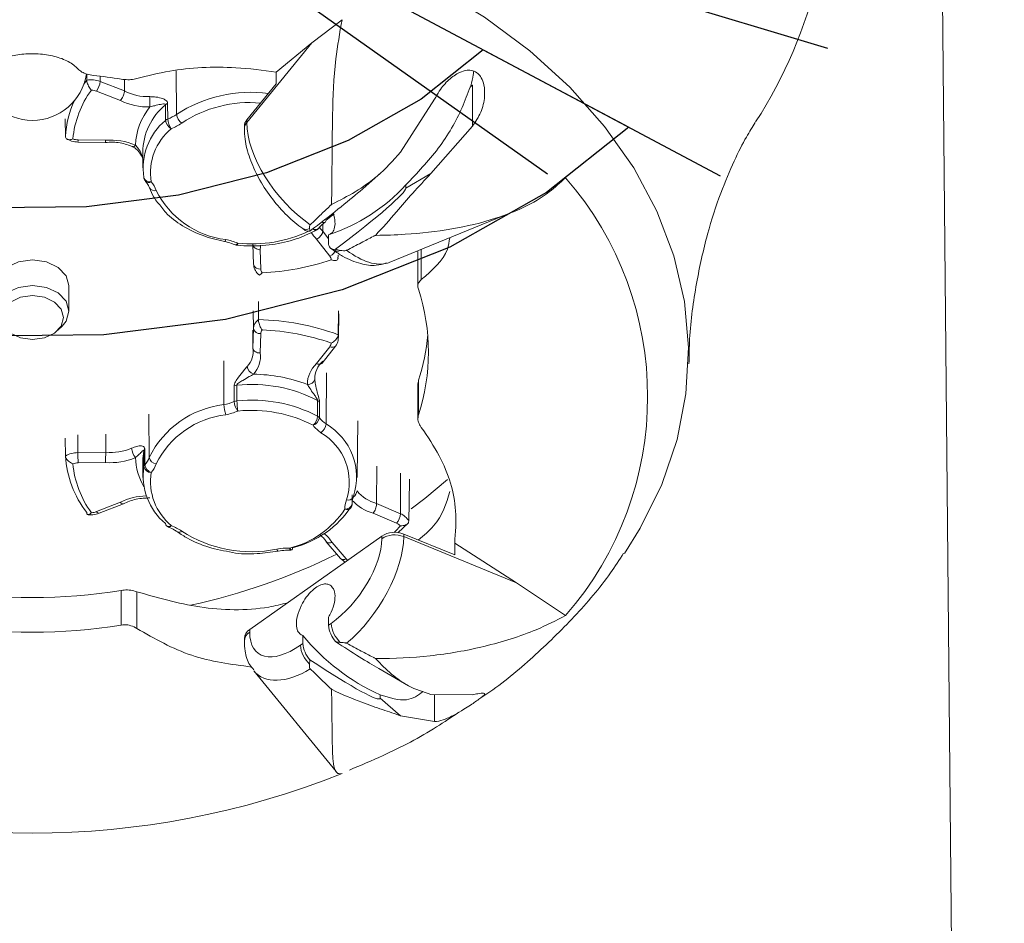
# Model space of a CAD drawing. Header units: millimetres. Extents: x 0 to 594, y 0 to 420.
# Tile 6 of 49: x 110.65 to 116.06, y 89.66 to 94.62. Entities that reach past the tile are written whole.
import ezdxf

# ---------------------------------------------------------------- set-up
doc = ezdxf.new("R2010")
doc.units = ezdxf.units.MM
doc.linetypes.add('CENTERX2', pattern=[20.32, 12.7, -2.54, 2.54, -2.54])
doc.styles.add('SLDTEXTSTYLE0', font='TXT', dxfattribs={"width": 0.605})
doc.dimstyles.new('SLDDIMSTYLE4', dxfattribs={"dimtxt": 3.5, "dimasz": 3.302, "dimexe": 0, "dimexo": 0.0625, "dimgap": 0.875, "dimtad": 1, "dimdec": 3, "dimlfac": 10, "dimrnd": 1e-09, "dimzin": 12, "dimdsep": 46, "dimtxsty": 'SLDTEXTSTYLE0', "dimsah": 1, "dimcen": 0.09, "dimadec": 0, "dimazin": 3, "dimtfac": 1, "dimtofl": 0, "dimtmove": 0, "dimatfit": 3, "dimfxl": 1, "dimfrac": 2, "dimtolj": 1, "dimtzin": 12, "dimarcsym": 0})

# ---------------------------------------------------------------- blocks, each defined once
blk = doc.blocks.new('_D_14')
at = {"color": 7, "linetype": 'Continuous', "lineweight": 0}
for p, q in [((105.7591, 96.2551), (106.1145, 59.6262)), ((115.7047, 96.2551), (116.0592, 59.7227)), ((99.8853, 65.5307), (99.0838, 65.5229)), ((99.8853, 65.5307), (99.9295, 60.9688)), ((89.9996, 65.4348), (90.801, 65.4425)), ((89.9996, 65.4348), (90.0438, 60.8729)), ((99.9295, 60.9688), (99.1281, 60.961)), ((90.0438, 60.8729), (90.8453, 60.8806)), ((106.1048, 60.6261), (116.0495, 60.7226)), ((106.1048, 60.6261), (86.5891, 60.4368))]:
    blk.add_line(p, q, dxfattribs=at)
for points in [[(106.1048, 60.6261), (109.4116, 60.1502), (109.4017, 61.1661)], [(116.0495, 60.7226), (112.7427, 61.1985), (112.7525, 60.1826)]]:
    blk.add_solid(points, dxfattribs=at)
at = {"color": 7, "linetype": 'Continuous', "lineweight": 0, "char_height": 3.5, "attachment_point": 1, "rotation": 0.5558, "style": 'SLDTEXTSTYLE0'}
for s, insert in [('%%c', (89.8081, 70.3474)), ('94', (94.6384, 70.3943)), ('3,7', (91.6068, 64.9974))]:
    blk.add_mtext(s, dxfattribs=dict(at, insert=insert))

msp = doc.modelspace()

# ---------------------------------------------------------------- linework, layer by layer
at = {"color": 7, "linetype": 'CENTERX2'}
for q in [(113.55066, 93.77168), (114.49929, 93.7591), (115.08838, 94.46118)]:
    msp.add_line((110.72223, 95.77168), q, dxfattribs=at)
at = {"color": 7, "linetype": 'Continuous', "lineweight": 15}
for p, q in [((112.25723, 94.49089), (112.42226, 94.61726)), ((111.8994, 94.05264), (112.25723, 94.49089)), ((112.06096, 94.32982), (112.25723, 94.49089)), ((111.02049, 94.28569), (111.02022, 94.31911)), ((112.06096, 94.32982), (112.06096, 94.26466)), ((111.00479, 94.26374), (111.02049, 94.28569)), ((111.09368, 94.27781), (111.22747, 94.22572)), ((111.22789, 94.28908), (111.22747, 94.22572)), ((111.8994, 94.06678), (112.06096, 94.26466)), ((113.13864, 94.2574), (113.12541, 94.24724)), ((113.12541, 94.24724), (113.12887, 94.25318)), ((113.13864, 94.2574), (113.13864, 94.03299)), ((111.20577, 94.17385), (111.07439, 94.22499)), ((111.4646, 94.15749), (111.46527, 94.07156)), ((112.74422, 93.8897), (112.93071, 94.18002)), ((110.90197, 94.0736), (110.9032, 93.97617)), ((111.886, 94.03143), (111.886, 94.01729)), ((111.8994, 94.06678), (111.8994, 94.05264)), ((113.13864, 94.03299), (112.91071, 93.77198)), ((110.97239, 93.94564), (111.12424, 93.94345)), ((110.97297, 93.95735), (111.12291, 93.95519)), ((111.32817, 93.88882), (111.32922, 93.80347)), ((112.52117, 93.67642), (112.63628, 93.77591)), ((112.77284, 93.69221), (112.91071, 93.77198)), ((111.33448, 93.75123), (111.33482, 93.74778)), ((112.77284, 93.71007), (112.77284, 93.69221)), ((112.36466, 93.60424), (112.36018, 93.59876)), ((112.36018, 93.59876), (112.36576, 93.60357)), ((112.36576, 93.60357), (112.36466, 93.60424)), ((112.37836, 93.5513), (112.33484, 93.51685)), ((112.68105, 93.28405), (113.3471, 93.55597)), ((112.31667, 93.49432), (112.31627, 93.45583)), ((112.20645, 93.47024), (112.22013, 93.46056)), ((112.34857, 93.39221), (112.34857, 93.43638)), ((112.60606, 93.43365), (112.59925, 93.42971)), ((112.59925, 93.42971), (112.60701, 93.43288)), ((111.93639, 93.27529), (111.93328, 93.38326)), ((112.35488, 93.31954), (112.28256, 93.41245)), ((111.97333, 93.35386), (111.97638, 93.24783)), ((112.36155, 93.36056), (112.37523, 93.35088)), ((112.40019, 93.30387), (112.40197, 93.32394)), ((112.83897, 93.34508), (112.83897, 93.15343)), ((110.92223, 93.01679), (110.92223, 93.15739)), ((111.96281, 93.06928), (111.96334, 92.9706)), ((112.40322, 92.87185), (112.40483, 93.00166)), ((110.86196, 92.91157), (110.88553, 92.93514)), ((111.93206, 92.91293), (111.93328, 92.81387)), ((111.93328, 92.81387), (111.93639, 92.92184)), ((111.97638, 92.89323), (111.97333, 92.7872)), ((112.28256, 92.72861), (112.35488, 92.82152)), ((112.31295, 92.73082), (112.38645, 92.82523)), ((112.83897, 92.62009), (112.83897, 92.42836)), ((112.84178, 92.63711), (112.84031, 92.62003)), ((112.84178, 92.63711), (112.84178, 92.44667)), ((112.29907, 92.51756), (112.29824, 92.43173)), ((112.50487, 92.10356), (112.50871, 92.41441)), ((110.9032, 92.22097), (110.90197, 92.31915)), ((111.12491, 92.34219), (111.12485, 92.24223)), ((110.97215, 92.24003), (111.12485, 92.24223)), ((111.33881, 92.25946), (111.33981, 92.17383)), ((111.12291, 92.18587), (110.97297, 92.18371)), ((111.32817, 92.18881), (111.32922, 92.10347)), ((112.61333, 92.1661), (112.61218, 91.96042)), ((112.47767, 91.95755), (112.4783, 92.00878)), ((111.07439, 91.91607), (111.20577, 91.96721)), ((111.0889, 91.90708), (111.22207, 91.95891)), ((112.47764, 91.96209), (112.47766, 91.95825)), ((112.47767, 91.95755), (112.47766, 91.95825)), ((112.61218, 91.96042), (112.74286, 91.90453)), ((112.72216, 91.85229), (112.59383, 91.90718)), ((112.72892, 91.8003), (112.78661, 91.85404)), ((111.91529, 91.26867), (112.64044, 91.78143)), ((112.64044, 91.76729), (112.64044, 91.78143)), ((112.76115, 91.79267), (112.76115, 91.77852)), ((112.76115, 91.79267), (113.04098, 91.67842)), ((112.76115, 91.77852), (113.38093, 91.5255)), ((112.33582, 91.75084), (112.41468, 91.65865)), ((112.36746, 91.74711), (112.44508, 91.65637)), ((113.04098, 91.74359), (113.38093, 91.5255)), ((113.04098, 91.74359), (113.04098, 91.67842)), ((112.41468, 91.65865), (112.43872, 91.63879)), ((111.21022, 91.29298), (111.21022, 91.48343)), ((113.38093, 91.5255), (113.64971, 91.3451)), ((111.2963, 91.47574), (111.2963, 91.27438)), ((112.34857, 91.33638), (112.34857, 91.29221)), ((111.91529, 91.26867), (111.91529, 91.25453)), ((112.34857, 91.29221), (112.36226, 91.30188)), ((111.886, 91.21868), (111.886, 91.20453)), ((112.20715, 91.19221), (112.20715, 91.23638)), ((112.19347, 91.18253), (112.20715, 91.19221)), ((112.60701, 91.11012), (112.59925, 91.11329)), ((112.59925, 91.11329), (112.60606, 91.10935)), ((112.62418, 91.05405), (112.78764, 90.95948)), ((111.93791, 91.04189), (112.38951, 90.48879)), ((112.36576, 90.93943), (112.36018, 90.94424)), ((112.36018, 90.94424), (112.36466, 90.93876)), ((112.63142, 90.91007), (112.63142, 90.89221)), ((112.63142, 90.89221), (112.74422, 90.79472)), ((112.91071, 90.91245), (113.13864, 90.90973)), ((112.93071, 90.91221), (112.93071, 90.76269)), ((112.93071, 90.76269), (112.74422, 90.79472))]:
    msp.add_line(p, q, dxfattribs=at)
at = {"color": 7, "linetype": 'Continuous'}
msp.add_line((113.198, 94.45248), (113.99663, 94.02693), dxfattribs=at)
at = {"color": 8, "linetype": 'Continuous', "lineweight": 15}
for p, q in [((111.09385, 94.30707), (111.09368, 94.27781)), ((111.5117, 94.3363), (111.51378, 94.09744)), ((112.26328, 93.46827), (112.26686, 93.47267)), ((112.31627, 93.45583), (112.34857, 93.41433)), ((112.85771, 93.35618), (112.85771, 93.19033)), ((111.9352, 93.01877), (111.93639, 92.92184)), ((111.77328, 92.74352), (111.77404, 92.50369)), ((112.33727, 92.6773), (112.33484, 92.39744)), ((111.36067, 92.45176), (111.36351, 92.2134)), ((110.97213, 92.33778), (110.97215, 92.24003)), ((112.74428, 92.12794), (112.74286, 91.90453))]:
    msp.add_line(p, q, dxfattribs=at)
at = {"color": 7, "linetype": 'Continuous', "lineweight": 15, "flags": 128}
for points in [[(110.58752, 95.33071), (110.94664, 95.32755), (111.30353, 95.29911), (111.65464, 95.24569), (111.99648, 95.16782), (112.32566, 95.06626), (112.63891, 94.94204), (112.9331, 94.79637), (113.20532, 94.63073), (113.45287, 94.44673), (113.67327, 94.24622), (113.86435, 94.03119), (114.0242, 93.80378), (114.15123, 93.56624), (114.24419, 93.32094), (114.30214, 93.07031), (114.32451, 92.81686), (114.31108, 92.56308), (114.26198, 92.3115), (114.17771, 92.06465), (114.05909, 91.82494), (113.97274, 91.68678)], [(111.45304, 94.06411), (111.45269, 94.10708), (111.45235, 94.15004)], [(112.29784, 93.47626), (112.30573, 93.46663), (112.31627, 93.45583)], [(112.60606, 93.43365), (112.60618, 93.43355), (112.6063, 93.43345), (112.60642, 93.43336), (112.60654, 93.43326), (112.60665, 93.43317), (112.60677, 93.43307), (112.60689, 93.43297), (112.60701, 93.43288)], [(110.58081, 93.2574), (110.64569, 93.28805), (110.72223, 93.29882), (110.79876, 93.28805), (110.86365, 93.2574), (110.907, 93.21152), (110.92223, 93.15739)], [(110.52223, 93.01679), (110.53745, 93.07091), (110.58081, 93.11679), (110.64569, 93.14745), (110.72223, 93.15821), (110.79876, 93.14745), (110.86365, 93.11679), (110.907, 93.07091), (110.92223, 93.01679), (110.907, 92.96267), (110.88553, 92.93514)], [(110.5511, 92.98144), (110.56412, 92.93513), (110.60122, 92.89587), (110.65674, 92.86964), (110.72223, 92.86043), (110.78772, 92.86964), (110.84324, 92.89587), (110.88033, 92.93513), (110.89336, 92.98144), (110.88033, 93.02774), (110.84324, 93.067), (110.78772, 93.09323), (110.72223, 93.10245), (110.65674, 93.09323), (110.60122, 93.067), (110.56412, 93.02774), (110.5511, 92.98144)], [(112.40107, 92.88767), (112.4024, 93.01031), (112.40248, 93.01771)], [(111.83, 92.52045), (111.8298, 92.56349), (111.82961, 92.6065)], [(111.84486, 92.61028), (111.84505, 92.56726), (111.84523, 92.52422)], [(112.28771, 92.44039), (112.28812, 92.48331), (112.28854, 92.52622)], [(111.33346, 92.24867), (111.32851, 92.20716), (111.32817, 92.18881)], [(111.33448, 92.16306), (111.33397, 92.20588), (111.33346, 92.24867)], [(112.79223, 92.09436), (112.79046, 91.96347), (112.7891, 91.86365)], [(112.48511, 92.00089), (112.48431, 91.99556), (112.48396, 91.99449)], [(112.15074, 91.71799), (112.15043, 91.71305), (112.14955, 91.7093), (112.14813, 91.70688), (112.1467, 91.70599)], [(112.60701, 91.11012), (112.60689, 91.11002), (112.60677, 91.10993), (112.60665, 91.10983), (112.60654, 91.10974), (112.60642, 91.10964), (112.6063, 91.10954), (112.60618, 91.10944), (112.60606, 91.10935)]]:
    msp.add_lwpolyline(points, dxfattribs=at)
at = {"color": 7, "linetype": 'Continuous', "flags": 128}
for points in [[(113.198, 94.45248), (112.85613, 94.18163), (112.45573, 93.9544), (112.00778, 93.77701), (111.52457, 93.65434), (111.01935, 93.58974), (110.50598, 93.58499), (109.99855, 93.64021), (109.51096, 93.7539)], [(113.99663, 94.02693), (113.54448, 93.66872), (113.01492, 93.36818), (112.42247, 93.13357), (111.78339, 92.97133), (111.1152, 92.88589), (110.43623, 92.8796), (109.7651, 92.95264), (109.12023, 93.10301)]]:
    msp.add_lwpolyline(points, dxfattribs=at)
at = {"color": 8, "linetype": 'Continuous', "lineweight": 15, "flags": 128}
for points in [[(111.28825, 93.92857), (111.28413, 93.92446), (111.28017, 93.92157), (111.27652, 93.92004), (111.27331, 93.91989), (111.27208, 93.92027)], [(112.26328, 93.46827), (112.26802, 93.46446), (112.27258, 93.46187), (112.27679, 93.4606), (112.28048, 93.46069), (112.28242, 93.46143)], [(111.7844, 93.40988), (111.78239, 93.40512), (111.78046, 93.40161), (111.77867, 93.39949), (111.77711, 93.39885), (111.77695, 93.39887)], [(111.85055, 93.39007), (111.84656, 93.3859), (111.84272, 93.38296), (111.83919, 93.38137), (111.83608, 93.38118), (111.83497, 93.38151)], [(111.85055, 93.39007), (111.84952, 93.38516), (111.84852, 93.38153), (111.84761, 93.37929), (111.84681, 93.37853), (111.84677, 93.37853)], [(111.97483, 93.37905), (111.97483, 93.36909), (111.97333, 93.35386)], [(112.80183, 91.93073), (112.87773, 91.9884), (113.00095, 92.09245)], [(111.07439, 91.91607), (111.07813, 91.9118), (111.08173, 91.90877), (111.08505, 91.90709), (111.08797, 91.90682), (111.0889, 91.90708)], [(111.48471, 91.83942), (111.48094, 91.83516), (111.47731, 91.83214), (111.47396, 91.83047), (111.47103, 91.83021), (111.47, 91.83051)], [(112.70781, 91.8021), (112.7152, 91.80911), (112.7435, 91.83779)], [(112.06422, 91.70988), (112.06623, 91.70512), (112.06816, 91.70161), (112.06995, 91.6995), (112.07151, 91.69885), (112.07167, 91.69886)], [(112.1467, 91.70599), (112.14624, 91.70589), (112.14394, 91.70636), (112.14132, 91.70828), (112.13848, 91.71157), (112.13552, 91.71611)]]:
    msp.add_lwpolyline(points, dxfattribs=at)
at = {"color": 7, "linetype": 'Continuous', "lineweight": 15}
for centre, radius, start, end in [((112.60138, 95.41986), 2.49718, 326.91505, 347.02145), ((110.72223, 94.36454), 0.3, 188.40348, 351.43707), ((110.73008, 91.34085), 2.98845, 80.75456, 83.72977), ((111.04189, 94.14061), 0.14664, 69.31919, 98.39056), ((110.9946, 94.28406), 0.09927, 323.48538, 356.38896), ((113.0649, 94.4148), 0.17382, 291.59383, 295.10421), ((111.48738, 93.91004), 0.54566, 143.99547, 174.49736), ((111.04252, 94.14162), 0.08925, 69.07977, 87.78988), ((111.35649, 94.47736), 0.28278, 242.85416, 271.99934), ((112.68804, 94.19993), 1.32169, 180.22478, 182.66648), ((111.4408, 93.94487), 0.53851, 154.97723, 176.66799), ((111.35622, 94.4739), 0.33565, 243.37063, 271.97398), ((111.64287, 93.9142), 0.35491, 140.81405, 177.67943), ((111.67463, 93.88425), 0.34649, 129.90555, 179.24475), ((111.47875, 94.12041), 0.03969, 110.89155, 131.71014), ((111.38244, 94.2852), 0.22914, 291.19312, 304.97323), ((111.58117, 94.10477), 0.06779, 186.21326, 234.76591), ((111.66882, 93.80344), 0.3384, 129.618, 188.87479), ((111.47942, 94.03456), 0.03961, 110.92463, 131.75932), ((111.51241, 94.07189), 0.05988, 187.46911, 242.44909), ((111.56357, 94.07782), 0.0985, 183.64597, 216.81288), ((111.38668, 94.27154), 0.27108, 291.19968, 304.97106), ((111.94119, 94.03073), 0.0552, 139.21775, 179.27104), ((111.68601, 93.77565), 0.31566, 129.61914, 188.87372), ((110.97397, 94.04783), 0.09048, 250.81687, 269.36683), ((111.1523, 93.61096), 0.34549, 66.82774, 94.87991), ((111.37412, 93.75524), 0.04, 190.73574, 220.26524), ((111.2521, 93.62207), 0.1609, 21.16973, 40.68181), ((112.03866, 94.38249), 0.99558, 288.13713, 317.51381), ((112.27254, 92.54721), 1.82802, 318.88293, 41.11707), ((111.84156, 93.89616), 0.48963, 206.17526, 263.29539), ((112.32084, 93.51541), 0.01408, 309.3112, 5.88016), ((112.23749, 93.48742), 0.03198, 237.11306, 284.58471), ((112.26328, 93.49655), 0.04, 298.60149, 321.81374), ((111.72484, 93.0907), 0.32469, 67.22257, 79.43134), ((111.85055, 93.41835), 0.04, 247.04688, 264.5846), ((112.37951, 93.38695), 0.03138, 170.3489, 283.74605), ((112.3379, 93.36939), 0.05266, 288.81344, 351.0732), ((111.97087, 93.28265), 0.03525, 192.04263, 279.00528), ((111.93174, 94.53835), 1.31186, 272.26028, 289.19752), ((112.32529, 93.2957), 0.038, 5.65317, 38.85894), ((112.01337, 93.24934), 0.03701, 182.33657, 216.13933), ((111.79355, 92.79173), 1.10356, 341.77923, 18.22077), ((112.00205, 92.91738), 0.06581, 126.03695, 176.11333), ((111.93174, 91.60716), 1.36381, 69.87114, 88.67231), ((111.97204, 92.9294), 0.03644, 191.97512, 276.85131), ((112.01337, 92.89172), 0.03701, 143.86067, 177.66343), ((111.93174, 91.60271), 1.31186, 70.80248, 87.73972), ((112.32529, 92.84536), 0.038, 321.14106, 354.34683), ((112.34877, 92.87248), 0.05446, 359.19066, 16.19196), ((111.77462, 92.98632), 1.12284, 341.8803, 354.92288), ((111.81502, 92.79572), 0.11964, 316.48023, 8.72432), ((111.83267, 92.76798), 0.14197, 316.52357, 7.78314), ((112.38153, 92.61713), 0.14907, 131.59832, 181.18163), ((112.399, 92.64552), 0.12657, 130.81845, 181.09629), ((111.95626, 92.72138), 0.05507, 188.39902, 248.06321), ((111.92875, 91.82235), 0.84797, 69.01069, 89.53126), ((112.23638, 92.65073), 0.03688, 263.94505, 348.06079), ((111.84965, 92.55829), 0.05222, 95.26462, 112.56949), ((111.92694, 91.83059), 0.78401, 62.5342, 96.00911), ((111.72369, 92.77354), 0.27451, 280.56879, 292.78309), ((111.85004, 92.47207), 0.05237, 95.26761, 112.50524), ((111.92308, 92.52684), 0.0933, 183.92448, 218.97955), ((111.92692, 91.74578), 0.78272, 62.55242, 95.99073), ((112.19922, 92.52949), 0.35402, 180.85245, 189.9773), ((112.2725, 92.496), 0.03421, 39.05868, 62.05778), ((111.83543, 91.98144), 0.52585, 96.70398, 153.82499), ((111.9567, 92.5092), 0.18274, 181.72734, 199.45647), ((111.72464, 92.76811), 0.32532, 280.58508, 292.77048), ((111.92676, 91.7421), 0.73004, 62.55049, 95.99213), ((111.84154, 91.96208), 0.4896, 96.70245, 153.82571), ((112.20928, 92.44723), 0.07873, 313.3115, 355.01069), ((112.24604, 92.43989), 0.05283, 289.04996, 351.11776), ((112.27169, 92.41017), 0.0342, 39.0921, 62.08086), ((112.43471, 92.5407), 0.17464, 218.60718, 235.12116), ((112.42465, 92.5188), 0.2065, 218.60794, 235.11975), ((112.26742, 92.40479), 0.06782, 305.24545, 353.77555), ((112.14785, 92.07813), 0.31429, 341.83862, 59.66842), ((112.16439, 92.1061), 0.33753, 341.83802, 59.66929), ((110.9723, 92.10521), 0.13482, 90.0626, 120.8341), ((113.27501, 92.2452), 2.30286, 180.12885, 181.53015), ((111.15209, 92.53327), 0.29232, 264.65251, 293.15444), ((111.35722, 92.27096), 0.09042, 184.09552, 220.28901), ((111.35662, 92.24392), 0.02364, 138.8915, 168.40257), ((111.4709, 92.25911), 0.56898, 183.84358, 217.66377), ((111.1523, 92.5301), 0.34549, 265.12009, 293.17226), ((111.2367, 92.26249), 0.13598, 319.30993, 338.83888), ((111.40656, 92.22166), 0.04384, 190.8587, 264.21467), ((110.97399, 92.09309), 0.09063, 90.64847, 109.16782), ((111.48738, 92.23102), 0.54566, 185.50264, 216.00453), ((111.66884, 92.11086), 0.33842, 171.12627, 230.38022), ((111.35757, 92.15834), 0.02357, 138.90467, 168.44343), ((111.37346, 92.17105), 0.03979, 191.57544, 270.95697), ((111.39342, 92.18194), 0.05422, 188.59267, 249.15059), ((111.25216, 92.23611), 0.16083, 319.31396, 338.8345), ((111.686, 92.08257), 0.31566, 171.12615, 230.38099), ((112.66558, 92.16052), 0.2071, 219.0714, 255.05749), ((112.57096, 91.93245), 0.13332, 159.0265, 181.15708), ((111.04252, 91.99944), 0.08925, 272.21012, 290.92023), ((112.01488, 92.20719), 0.50568, 283.80244, 326.72765), ((112.0214, 92.24447), 0.54214, 283.80292, 326.72602), ((112.44215, 91.96578), 0.0363, 262.90581, 348.02579), ((112.43767, 91.95804), 0.04, 329.80656, 359.28949), ((112.65043, 91.91094), 0.09265, 320.73001, 356.03439), ((112.71155, 91.82252), 0.08778, 27.94314, 69.10775), ((111.46884, 91.84943), 0.01582, 177.27842, 225.12685), ((111.48471, 91.8677), 0.04, 227.47893, 248.53192), ((111.38668, 91.58668), 0.27108, 55.02894, 68.80032), ((111.92362, 92.39524), 0.69963, 236.94958, 281.59369), ((112.69821, 91.79411), 0.06291, 43.96656, 67.62896), ((112.7116, 91.67097), 0.13139, 67.84717, 122.79373), ((112.7116, 91.65683), 0.1314, 67.84582, 122.78947), ((112.13119, 91.35421), 0.36193, 89.31325, 100.66227), ((112.13552, 91.74439), 0.04, 269.3503, 286.22131), ((110.84398, 94.81679), 3.49586, 282.33632, 296.3145), ((110.72223, 94.49703), 3.05286, 260.802, 279.198), ((110.72223, 94.307), 3.05327, 260.80324, 279.19676), ((111.94797, 91.21595), 0.06203, 121.79227, 177.48167), ((112.50332, 91.30499), 0.15527, 184.71976, 221.46744), ((112.52513, 91.3173), 0.1636, 185.40673, 226.75119), ((113.12258, 91.98762), 1.18421, 219.37362, 245.49589), ((112.35634, 91.19795), 0.1636, 185.40686, 226.75107), ((112.3619, 91.20499), 0.15527, 184.71958, 221.46752), ((112.40929, 90.86768), 0.08392, 121.24831, 122.12373), ((110.72223, 94.73971), 4.58905, 248.25639, 291.74361)]:
    msp.add_arc(centre, radius, start, end, dxfattribs=at)
at = {"color": 8, "linetype": 'Continuous', "lineweight": 15}
for centre, radius, start, end in [((111.92126, 93.47284), 0.74577, 82.53172, 123.12006), ((111.91597, 93.48644), 0.67583, 84.96959, 123.59135), ((111.94122, 94.01658), 0.05522, 139.22706, 179.24251), ((110.89055, 93.95554), 0.08244, 353.10397, 1.25629), ((111.36607, 93.75925), 0.03328, 200.14612, 284.0001), ((111.36054, 93.74924), 0.0261, 229.52432, 301.36486), ((111.39167, 93.70911), 0.03078, 209.26393, 289.89864), ((112.32162, 93.52127), 0.01863, 233.77543, 295.90739), ((111.92641, 94.12297), 0.73682, 264.09069, 295.08412), ((112.2256, 93.5038), 0.03864, 240.28656, 298.84611), ((112.40568, 93.5422), 0.17887, 211.41713, 226.50195), ((112.27657, 93.49167), 0.02691, 240.40909, 312.28808), ((112.39438, 93.38317), 0.03754, 239.2986, 299.7984), ((112.36812, 92.84503), 0.02698, 240.63529, 312.82267), ((111.62828, 92.22355), 0.34021, 181.86276, 210.20497), ((112.45903, 92.03545), 0.04609, 303.87004, 353.19591), ((111.35521, 91.66992), 0.33273, 91.26347, 116.68678), ((112.45616, 92.01104), 0.03235, 252.57522, 329.23634), ((112.66098, 92.14653), 0.2486, 222.14714, 254.3293), ((112.44951, 91.95689), 0.0296, 246.42021, 320.15798), ((111.47036, 91.85771), 0.02325, 236.9499, 308.125), ((111.52735, 91.82332), 0.02066, 246.07349, 315.41464), ((112.20717, 91.64572), 0.18967, 32.3142, 52.0413), ((112.03175, 91.71427), 0.10379, 354.53902, 1.01295), ((112.43146, 91.67852), 0.02601, 229.83273, 301.57722), ((112.48601, 91.69174), 0.0541, 220.83275, 232.38474), ((111.94886, 91.2013), 0.06294, 122.23099, 177.09058)]:
    msp.add_arc(centre, radius, start, end, dxfattribs=at)
at = {"color": 7, "linetype": 'Continuous', "lineweight": 15}
for centre, major_axis, ratio, start_param, end_param in [((112.26418, 93.82059), (-0.30676, 0.37881), 0.5210907, 0.571785, 2.0988547), ((111.92078, 93.28972), (0.70985, 0.50526), 0.0661895, 5.1399383, 5.6716056), ((112.0622, 93.18972), (0.70985, 0.50526), 0.0661895, 5.1399383, 6.2361068), ((112.24216, 93.56746), (-0.00617, 0.1268), 0.0325736, 2.4465472, 2.6354146), ((112.45499, 93.41696), (0.14881, -0.00677), 0.4743007, 4.2593504, 4.4482178), ((112.43297, 93.70124), (-0.26656, 0.40749), 0.4697784, 3.01258, 3.0506726), ((112.36226, 91.57059), (0.23135, 0.31279), 0.493823, 4.123703, 5.6944993), ((112.43297, 91.52059), (0.26656, 0.40749), 0.4697784, 4.1333112, 5.660381), ((112.19347, 91.45124), (0.23135, 0.31279), 0.493823, 2.5529067, 4.123703), ((112.0622, 91.4947), (0.70985, -0.50526), 0.0661895, 5.2340954, 5.6716056), ((112.45499, 91.26746), (0.14881, 0.00677), 0.4743007, 4.2161718, 4.4050392), ((112.24216, 91.11696), (0.00617, 0.1268), 0.0325736, 4.408159, 4.5970264), ((111.92078, 91.3947), (0.70985, -0.50526), 0.0661895, 5.2340954, 6.3302639)]:
    msp.add_ellipse(centre, major_axis=major_axis, ratio=ratio, start_param=start_param, end_param=end_param, dxfattribs=at)
at = {"color": 8, "linetype": 'Continuous', "lineweight": 15}
for centre, major_axis, ratio, start_param, end_param in [((112.43297, 93.70124), (-0.26656, 0.40749), 0.4697784, 2.2373272, 3.01258), ((112.26418, 91.40124), (0.30676, 0.37881), 0.5210907, 3.0334553, 4.0968775)]:
    msp.add_ellipse(centre, major_axis=major_axis, ratio=ratio, start_param=start_param, end_param=end_param, dxfattribs=at)
at = {"color": 7, "linetype": 'Continuous', "lineweight": 15}
for points, knots in [([(112.36466, 93.60424), (112.36468, 93.60476), (112.36648, 93.67547), (112.36741, 93.82894), (112.36951, 94.09475), (112.37876, 94.36672), (112.40975, 94.5452), (112.42226, 94.61726)], [0, 0, 0, 0, 0.0019378, 0.2612736, 0.5281817, 0.8095195, 1, 1, 1, 1]), ([(110.97305, 94.34589), (110.96759, 94.35155), (110.94812, 94.37173), (110.89654, 94.40146), (110.81303, 94.42553), (110.72056, 94.43338), (110.62988, 94.42504), (110.55003, 94.40196), (110.49811, 94.37307), (110.47804, 94.35264), (110.47141, 94.34589)], [0, 0, 0, 0, 0.0592279, 0.2112576, 0.3595442, 0.5033093, 0.6444774, 0.7856149, 0.9291865, 1, 1, 1, 1]), ([(112.06096, 94.32982), (111.98706, 94.33938), (111.7876, 94.3652), (111.5203, 94.35017), (111.35501, 94.30902), (111.2963, 94.29441)], [0, 0, 0, 0, 0.2750732, 0.7424915, 1, 1, 1, 1]), ([(110.97305, 94.34589), (110.97917, 94.34035), (110.99142, 94.32927), (111.02159, 94.31697), (111.04515, 94.31322), (111.05647, 94.31142)], [0, 0, 0, 0, 0.3414901, 0.6833906, 1, 1, 1, 1]), ([(112.93071, 94.18002), (112.9389, 94.19545), (112.9602, 94.2356), (113.00662, 94.28853), (113.0597, 94.32669), (113.10537, 94.34125), (113.14075, 94.33934), (113.16854, 94.32406), (113.19005, 94.29623), (113.2051, 94.25311), (113.20761, 94.18728), (113.18934, 94.10639), (113.15553, 94.05744), (113.13864, 94.03299)], [0, 0, 0, 0, 0.0796442, 0.2072419, 0.3247718, 0.3997134, 0.4573454, 0.5154171, 0.5646855, 0.6310618, 0.7284929, 0.8644171, 1, 1, 1, 1]), ([(113.14573, 94.33388), (113.14487, 94.32768), (113.1412, 94.301), (113.13422, 94.27394), (113.12887, 94.25318)], [0, 0, 0, 0, 0.2323764, 1, 1, 1, 1]), ([(111.02049, 94.28569), (111.02077, 94.28248), (111.02132, 94.27608), (111.02526, 94.26448), (111.03097, 94.25254), (111.03818, 94.24087), (111.04333, 94.23404), (111.04589, 94.23089), (111.04596, 94.23081)], [0, 0, 0, 0, 0.185671, 0.3711413, 0.5629001, 0.7718642, 0.9938084, 1, 1, 1, 1]), ([(111.21022, 94.29047), (111.22214, 94.28913), (111.24597, 94.28645), (111.27571, 94.28916), (111.29101, 94.29306), (111.2963, 94.29441)], [0, 0, 0, 0, 0.3957518, 0.7912366, 1, 1, 1, 1]), ([(113.12541, 94.24724), (113.11198, 94.2098), (113.07207, 94.09853), (112.95903, 93.90522), (112.83489, 93.7751), (112.77284, 93.71007)], [0, 0, 0, 0, 0.2023397, 0.6012857, 1, 1, 1, 1]), ([(111.22747, 94.22572), (111.22721, 94.22227), (111.22669, 94.21535), (111.22289, 94.20279), (111.21735, 94.19035), (111.21147, 94.18081), (111.20752, 94.1758), (111.20597, 94.17407), (111.20577, 94.17385)], [0, 0, 0, 0, 0.21523061, 0.43047683, 0.64588819, 0.8618904, 0.98231428, 1, 1, 1, 1]), ([(111.36636, 94.19475), (111.37786, 94.19434), (111.40414, 94.19341), (111.43322, 94.18586), (111.45237, 94.17724), (111.46123, 94.16932), (111.46429, 94.16264), (111.46453, 94.15866), (111.4646, 94.15749)], [0, 0, 0, 0, 0.2486786, 0.5677844, 0.7549621, 0.8770057, 0.963799, 1, 1, 1, 1]), ([(111.36778, 94.13845), (111.37664, 94.14075), (111.39757, 94.14618), (111.42138, 94.15166), (111.43922, 94.15469), (111.44771, 94.15472), (111.45098, 94.15318), (111.45214, 94.15182), (111.45228, 94.15061), (111.45235, 94.15004)], [0, 0, 0, 0, 0.2580089, 0.6092345, 0.8054679, 0.9155872, 0.9521149, 0.977609, 1, 1, 1, 1]), ([(114.32765, 92.72711), (114.32824, 92.77296), (114.33019, 92.92361), (114.36516, 93.16735), (114.42487, 93.43777), (114.49865, 93.66397), (114.57351, 93.84155), (114.64081, 93.972), (114.67601, 94.02793), (114.69172, 94.05289)], [0, 0, 0, 0, 0.0801299, 0.263335, 0.438278, 0.6010407, 0.7508874, 0.8888451, 1, 1, 1, 1]), ([(110.9032, 93.97617), (110.90363, 93.97335), (110.90448, 93.96773), (110.91054, 93.96174), (110.91949, 93.95834), (110.93105, 93.95822), (110.93972, 93.9605), (110.94412, 93.96232), (110.94424, 93.96237)], [0, 0, 0, 0, 0.1856547, 0.3711311, 0.5628793, 0.7718024, 0.9937543, 1, 1, 1, 1]), ([(111.886, 94.01729), (111.88682, 93.99899), (111.88913, 93.94719), (111.9129, 93.85636), (111.96143, 93.74772), (112.02867, 93.64291), (112.10842, 93.55014), (112.17018, 93.49623), (112.20299, 93.47271), (112.20645, 93.47024)], [0, 0, 0, 0, 0.0963766, 0.2727789, 0.4501119, 0.6276167, 0.8064649, 0.9796149, 1, 1, 1, 1]), ([(110.90815, 93.9639), (110.91761, 93.95889), (110.93726, 93.9485), (110.9604, 93.94662), (110.97239, 93.94564)], [0, 0, 0, 0, 0.4815359, 1, 1, 1, 1]), ([(111.12249, 93.94329), (111.13629, 93.944), (111.17661, 93.94605), (111.22917, 93.93728), (111.26199, 93.92428), (111.27206, 93.92028)], [0, 0, 0, 0, 0.2650423, 0.7742417, 1, 1, 1, 1]), ([(111.12291, 93.95519), (111.12293, 93.95493), (111.12306, 93.95293), (111.1234, 93.94844), (111.12386, 93.944), (111.12413, 93.94395), (111.12424, 93.94393)], [0, 0, 0, 0, 0.0352418, 0.2742343, 0.703131, 1, 1, 1, 1]), ([(111.27202, 93.92008), (111.276, 93.91809), (111.28609, 93.91303), (111.30376, 93.89648), (111.31898, 93.87558), (111.32611, 93.8595), (111.3286, 93.85388)], [0, 0, 0, 0, 0.1686818, 0.4272525, 0.7996365, 1, 1, 1, 1]), ([(112.74422, 93.8897), (112.70302, 93.84407), (112.59424, 93.72359), (112.45191, 93.64533), (112.36636, 93.60386), (112.36576, 93.60357)], [0, 0, 0, 0, 0.3771294, 0.995615, 1, 1, 1, 1]), ([(112.60606, 93.43365), (112.60647, 93.43408), (112.64479, 93.47345), (112.71105, 93.54816), (112.80926, 93.66547), (112.8766, 93.73617), (112.91071, 93.77198)], [0, 0, 0, 0, 0.0043751, 0.4053262, 0.6987871, 1, 1, 1, 1]), ([(111.3436, 93.72938), (111.34931, 93.72186), (111.3581, 93.7103), (111.36302, 93.69843), (111.36474, 93.69428)], [0, 0, 0, 0, 0.6504615, 1, 1, 1, 1]), ([(113.64971, 93.74932), (113.62062, 93.72258), (113.51247, 93.62321), (113.29742, 93.52743), (113.02498, 93.46285), (112.80242, 93.43874), (112.66185, 93.43361), (112.60775, 93.43289), (112.60701, 93.43288)], [0, 0, 0, 0, 0.1108176, 0.4119366, 0.6321526, 0.858437, 0.9980632, 1, 1, 1, 1]), ([(111.36474, 93.69428), (111.37201, 93.67677), (111.38798, 93.63829), (111.41711, 93.60476), (111.43298, 93.58649)], [0, 0, 0, 0, 0.4552402, 1, 1, 1, 1]), ([(112.24823, 93.49165), (112.26801, 93.51052), (112.30381, 93.5447), (112.34113, 93.58046), (112.35867, 93.5973), (112.36018, 93.59876)], [0, 0, 0, 0, 0.5298792, 0.9593423, 1, 1, 1, 1]), ([(111.43298, 93.58649), (111.44011, 93.57674), (111.46855, 93.53784), (111.54492, 93.48371), (111.65358, 93.42819), (111.73675, 93.40842), (111.77695, 93.39887)], [0, 0, 0, 0, 0.1017557, 0.4056903, 0.7127683, 1, 1, 1, 1]), ([(112.34857, 93.43638), (112.35426, 93.43876), (112.36836, 93.44466), (112.38167, 93.468), (112.38645, 93.50516), (112.3788, 93.5371), (112.37494, 93.5532)], [0, 0, 0, 0, 0.1757751, 0.4355707, 0.7154784, 1, 1, 1, 1]), ([(112.24823, 93.49165), (112.24809, 93.49151), (112.24683, 93.49025), (112.24446, 93.48614), (112.24367, 93.47856), (112.24404, 93.47306), (112.24425, 93.46995)], [0, 0, 0, 0, 0.0208257, 0.1859605, 0.5406498, 1, 1, 1, 1]), ([(112.29472, 93.47182), (112.3012, 93.47925), (112.31118, 93.4907), (112.32485, 93.50087), (112.32965, 93.50444)], [0, 0, 0, 0, 0.64836457, 1, 1, 1, 1]), ([(111.84677, 93.37853), (111.87091, 93.37688), (111.94064, 93.37213), (112.05679, 93.38212), (112.1809, 93.41228), (112.25083, 93.44613), (112.28243, 93.46143)], [0, 0, 0, 0, 0.1575891, 0.4553127, 0.753891, 1, 1, 1, 1]), ([(112.28256, 93.41245), (112.28287, 93.41259), (112.28528, 93.4137), (112.29146, 93.41715), (112.3006, 93.42437), (112.30919, 93.43466), (112.31506, 93.44576), (112.31587, 93.45247), (112.31627, 93.45583)], [0, 0, 0, 0, 0.0177089, 0.1380989, 0.35407, 0.5695255, 0.7847749, 1, 1, 1, 1]), ([(112.59925, 93.42971), (112.59719, 93.42864), (112.57338, 93.41623), (112.52273, 93.3899), (112.47415, 93.36476), (112.44731, 93.35087)], [0, 0, 0, 0, 0.0406487, 0.4701192, 1, 1, 1, 1]), ([(111.77695, 93.39887), (111.79012, 93.39591), (111.81038, 93.39136), (111.82858, 93.38407), (111.83495, 93.38152)], [0, 0, 0, 0, 0.6502102, 1, 1, 1, 1]), ([(111.93328, 93.38326), (111.93376, 93.38007), (111.93472, 93.3737), (111.94171, 93.36503), (111.95191, 93.3583), (111.96277, 93.35486), (111.97009, 93.35399), (111.97296, 93.35387), (111.97333, 93.35386)], [0, 0, 0, 0, 0.2152325, 0.4304196, 0.6459349, 0.8619057, 0.9822858, 1, 1, 1, 1]), ([(112.85771, 93.19033), (112.91823, 93.24157), (112.99788, 93.30901), (113.01072, 93.39842), (113.0138, 93.4199)], [0, 0, 0, 0, 0.75974747, 1, 1, 1, 1]), ([(112.37523, 93.35088), (112.39199, 93.33975), (112.44131, 93.30698), (112.51974, 93.27556), (112.60193, 93.26266), (112.64751, 93.27587), (112.66606, 93.28125)], [0, 0, 0, 0, 0.1758502, 0.5176278, 0.8036099, 1, 1, 1, 1]), ([(112.44731, 93.35087), (112.44594, 93.35033), (112.44107, 93.3484), (112.42901, 93.34829), (112.41906, 93.34973), (112.41304, 93.3506)], [0, 0, 0, 0, 0.1344099, 0.476166, 1, 1, 1, 1]), ([(111.9364, 93.27496), (111.9379, 93.265), (111.94089, 93.24515), (111.95535, 93.22535), (111.96586, 93.21639), (111.96864, 93.21402)], [0, 0, 0, 0, 0.42560674, 0.84808648, 1, 1, 1, 1]), ([(112.36311, 93.29944), (112.36323, 93.29939), (112.36763, 93.29757), (112.37599, 93.29492), (112.38664, 93.29394), (112.39464, 93.29617), (112.39996, 93.30123), (112.4007, 93.30672), (112.40107, 93.30947)], [0, 0, 0, 0, 0.0062403, 0.2281985, 0.4370946, 0.6288503, 0.8142818, 1, 1, 1, 1]), ([(111.98347, 93.22751), (111.9834, 93.22743), (111.98087, 93.2243), (111.97618, 93.2191), (111.97069, 93.21535), (111.96735, 93.21453), (111.96639, 93.2161), (111.96625, 93.21634)], [0, 0, 0, 0, 0.0094266, 0.3446387, 0.6602541, 0.9498169, 1, 1, 1, 1]), ([(112.85771, 93.19033), (112.85193, 93.18446), (112.84038, 93.17273), (112.83761, 93.15287), (112.84079, 93.14062), (112.84178, 93.13679)], [0, 0, 0, 0, 0.4070861, 0.8146212, 1, 1, 1, 1]), ([(111.96334, 92.9706), (111.96352, 92.96736), (111.96388, 92.96088), (111.96652, 92.94874), (111.97059, 92.93613), (111.97621, 92.92384), (111.98087, 92.91675), (111.9834, 92.91363), (111.98347, 92.91355)], [0, 0, 0, 0, 0.185714, 0.371167, 0.5628741, 0.7718295, 0.9937591, 1, 1, 1, 1]), ([(112.40107, 92.88767), (112.4007, 92.88453), (112.39996, 92.87825), (112.39464, 92.86762), (112.38664, 92.8573), (112.37599, 92.84809), (112.36763, 92.84348), (112.36323, 92.84167), (112.36311, 92.84162)], [0, 0, 0, 0, 0.18571817, 0.3711497, 0.56290544, 0.77180147, 0.99375974, 1, 1, 1, 1]), ([(112.38645, 92.82523), (112.3929, 92.83498), (112.40245, 92.84941), (112.40191, 92.86622), (112.40174, 92.87167)], [0, 0, 0, 0, 0.6758571, 1, 1, 1, 1]), ([(111.97333, 92.7872), (111.97296, 92.78719), (111.97009, 92.78712), (111.96277, 92.78753), (111.95191, 92.79023), (111.94171, 92.79626), (111.93472, 92.80441), (111.93376, 92.81071), (111.93328, 92.81387)], [0, 0, 0, 0, 0.0177142, 0.1380941, 0.3540647, 0.5695797, 0.7847666, 1, 1, 1, 1]), ([(112.31258, 92.73113), (112.31143, 92.72968), (112.30861, 92.72613), (112.30051, 92.72424), (112.29147, 92.72523), (112.28529, 92.72741), (112.28287, 92.72847), (112.28256, 92.72861)], [0, 0, 0, 0, 0.2073866, 0.5072565, 0.807844, 0.9754022, 1, 1, 1, 1]), ([(111.82961, 92.6065), (111.82997, 92.60963), (111.8308, 92.61691), (111.83933, 92.63348), (111.85713, 92.6585), (111.88009, 92.68749), (111.89573, 92.70646), (111.90154, 92.71306), (111.90178, 92.71333)], [0, 0, 0, 0, 0.089734, 0.208817, 0.4348367, 0.7638758, 0.99036, 1, 1, 1, 1]), ([(111.93569, 92.67029), (111.92817, 92.66598), (111.90951, 92.65528), (111.88157, 92.6394), (111.85903, 92.62581), (111.84832, 92.61716), (111.8452, 92.61266), (111.84496, 92.61101), (111.84486, 92.61028)], [0, 0, 0, 0, 0.2441724, 0.6061927, 0.840434, 0.9410303, 0.9741514, 1, 1, 1, 1]), ([(112.27246, 92.6431), (112.27342, 92.63388), (112.27562, 92.61281), (112.28473, 92.57826), (112.29295, 92.55028), (112.29739, 92.53295), (112.29897, 92.52299), (112.29905, 92.51879), (112.29907, 92.51756)], [0, 0, 0, 0, 0.2487065, 0.5678264, 0.7549587, 0.8770006, 0.9638028, 1, 1, 1, 1]), ([(112.23249, 92.61406), (112.23656, 92.60721), (112.24618, 92.59105), (112.26342, 92.5675), (112.27754, 92.54793), (112.28466, 92.53691), (112.28742, 92.53111), (112.28839, 92.52825), (112.28849, 92.52687), (112.28854, 92.52622)], [0, 0, 0, 0, 0.2580322, 0.6092633, 0.8055152, 0.9156211, 0.9521498, 0.9776455, 1, 1, 1, 1]), ([(112.84178, 92.44667), (112.84022, 92.43799), (112.83712, 92.42065), (112.84537, 92.39651), (112.85454, 92.3831), (112.85771, 92.37846)], [0, 0, 0, 0, 0.3957831, 0.7912279, 1, 1, 1, 1]), ([(113.04098, 91.74359), (113.04552, 91.8022), (113.05778, 91.96039), (112.99087, 92.18168), (112.89261, 92.32688), (112.85771, 92.37846)], [0, 0, 0, 0, 0.2750705, 0.7424903, 1, 1, 1, 1]), ([(111.12485, 92.24223), (111.12482, 92.23871), (111.12477, 92.23169), (111.12442, 92.21834), (111.12392, 92.20475), (111.1234, 92.194), (111.12306, 92.18818), (111.12293, 92.18613), (111.12291, 92.18587)], [0, 0, 0, 0, 0.2152241, 0.4303997, 0.6459149, 0.8619001, 0.9822528, 1, 1, 1, 1]), ([(111.26703, 92.2645), (111.27652, 92.26807), (111.29818, 92.27622), (111.3188, 92.27809), (111.33128, 92.27546), (111.33673, 92.27024), (111.33859, 92.26451), (111.33876, 92.26061), (111.33881, 92.25946)], [0, 0, 0, 0, 0.2486939, 0.567832, 0.7549698, 0.8770555, 0.9638292, 1, 1, 1, 1]), ([(111.33346, 92.24867), (111.33343, 92.24922), (111.33336, 92.25039), (111.33284, 92.25143), (111.33139, 92.25209), (111.32759, 92.24971), (111.31921, 92.24173), (111.30721, 92.22945), (111.29389, 92.21754), (111.28825, 92.21249)], [0, 0, 0, 0, 0.022425, 0.0478517, 0.0844379, 0.1945452, 0.3907656, 0.7419866, 1, 1, 1, 1]), ([(110.94424, 92.17869), (110.94412, 92.17874), (110.93972, 92.18055), (110.93105, 92.1848), (110.91949, 92.1929), (110.91054, 92.20206), (110.90448, 92.21176), (110.90363, 92.2179), (110.9032, 92.22097)], [0, 0, 0, 0, 0.0062457, 0.2281976, 0.4371207, 0.6288689, 0.8143453, 1, 1, 1, 1]), ([(112.84136, 91.75992), (112.87143, 91.78511), (112.96538, 91.86384), (112.99456, 91.96065), (113.01441, 92.02648)], [0, 0, 0, 0, 0.3200207, 1, 1, 1, 1]), ([(111.22149, 91.95855), (111.23255, 91.96385), (111.26496, 91.97939), (111.31645, 91.99046), (111.35485, 91.99081), (111.36677, 91.99091)], [0, 0, 0, 0, 0.2631827, 0.7712108, 1, 1, 1, 1]), ([(112.47766, 91.95895), (112.47797, 91.96659), (112.47844, 91.97835), (112.48247, 91.99015), (112.48388, 91.99429)], [0, 0, 0, 0, 0.6492469, 1, 1, 1, 1]), ([(111.20577, 91.96721), (111.20597, 91.96699), (111.20752, 91.96531), (111.21149, 91.96152), (111.21719, 91.9585), (111.22144, 91.95775), (111.22267, 91.95923), (111.2227, 91.95927)], [0, 0, 0, 0, 0.0307252, 0.2399359, 0.6151936, 0.9895766, 1, 1, 1, 1]), ([(112.59383, 91.90718), (112.594, 91.90741), (112.59532, 91.90922), (112.59869, 91.91448), (112.60367, 91.92438), (112.60834, 91.93719), (112.61152, 91.95), (112.61196, 91.95695), (112.61218, 91.96042)], [0, 0, 0, 0, 0.0177467, 0.1381432, 0.3541225, 0.5696204, 0.7847934, 1, 1, 1, 1]), ([(111.04596, 91.91025), (111.04589, 91.91017), (111.04333, 91.90709), (111.03819, 91.9021), (111.03097, 91.8987), (111.02526, 91.89932), (111.02132, 91.90341), (111.02077, 91.90877), (111.02049, 91.91145)], [0, 0, 0, 0, 0.0061916, 0.2281953, 0.4370832, 0.6288398, 0.8142783, 1, 1, 1, 1]), ([(111.02237, 91.89987), (111.03315, 91.89896), (111.05597, 91.89703), (111.07752, 91.90361), (111.0889, 91.90708)], [0, 0, 0, 0, 0.4723755, 1, 1, 1, 1]), ([(112.7891, 91.86365), (112.78865, 91.86075), (112.78773, 91.85495), (112.78115, 91.84763), (112.77137, 91.84203), (112.75854, 91.83855), (112.74873, 91.83779), (112.74363, 91.83779), (112.7435, 91.83779)], [0, 0, 0, 0, 0.1857281, 0.3711102, 0.5628653, 0.7718101, 0.9937735, 1, 1, 1, 1]), ([(111.47007, 91.83048), (111.48157, 91.82545), (111.49924, 91.81774), (111.51386, 91.80788), (111.51896, 91.80444)], [0, 0, 0, 0, 0.6505576, 1, 1, 1, 1]), ([(111.51896, 91.80444), (111.53694, 91.7927), (111.58858, 91.75897), (111.68861, 91.71612), (111.77625, 91.70004), (111.82004, 91.692)], [0, 0, 0, 0, 0.210924, 0.6057514, 1, 1, 1, 1]), ([(112.30007, 91.78794), (112.30748, 91.7827), (112.32276, 91.7719), (112.3306, 91.75902), (112.33463, 91.75238)], [0, 0, 0, 0, 0.4851476, 1, 1, 1, 1]), ([(112.07167, 91.69886), (112.08524, 91.70097), (112.10615, 91.70422), (112.12756, 91.70435), (112.13507, 91.70439)], [0, 0, 0, 0, 0.6493488, 1, 1, 1, 1]), ([(112.33622, 91.7512), (112.3373, 91.74986), (112.34016, 91.74631), (112.34853, 91.74396), (112.35805, 91.74433), (112.36459, 91.74607), (112.36713, 91.74699), (112.36746, 91.74711)], [0, 0, 0, 0, 0.18685963, 0.49445782, 0.80285034, 0.97468356, 1, 1, 1, 1]), ([(111.82004, 91.692), (111.82021, 91.69197), (111.86358, 91.68225), (111.95086, 91.68266), (112.03341, 91.69373), (112.07167, 91.69886)], [0, 0, 0, 0, 0.0020906, 0.5375705, 1, 1, 1, 1]), ([(113.18382, 90.89294), (113.19501, 90.90021), (113.29793, 90.96717), (113.47257, 91.11464), (113.70032, 91.336), (113.86587, 91.52849), (113.94519, 91.65155), (113.96869, 91.688)], [0, 0, 0, 0, 0.0347609, 0.3198271, 0.6026998, 0.8823063, 1, 1, 1, 1]), ([(111.2963, 91.47574), (111.28545, 91.47904), (111.26373, 91.48563), (111.23286, 91.48645), (111.21549, 91.48413), (111.21022, 91.48343)], [0, 0, 0, 0, 0.4103028, 0.8209427, 1, 1, 1, 1]), ([(112.20715, 91.23638), (112.20147, 91.23876), (112.18739, 91.24466), (112.1739, 91.26794), (112.16981, 91.30633), (112.17933, 91.35668), (112.2017, 91.40951), (112.23285, 91.45713), (112.26648, 91.49213), (112.29926, 91.51289), (112.32779, 91.52051), (112.35297, 91.5166), (112.3736, 91.4993), (112.38547, 91.46632), (112.38332, 91.41923), (112.36857, 91.37264), (112.35352, 91.34535), (112.34857, 91.33638)], [0, 0, 0, 0, 0.0461845, 0.1144414, 0.1879951, 0.2682342, 0.3521895, 0.4174272, 0.4830587, 0.5390537, 0.5917263, 0.6493721, 0.7168328, 0.7949011, 0.8786807, 0.9601393, 1, 1, 1, 1]), ([(111.2963, 91.47574), (111.40807, 91.44346), (111.63163, 91.3789), (111.93262, 91.36856), (112.08853, 91.40685), (112.1225, 91.41519)], [0, 0, 0, 0, 0.4388353, 0.8777539, 1, 1, 1, 1]), ([(112.60701, 91.11012), (112.60775, 91.11011), (112.70757, 91.10876), (112.91008, 91.11867), (113.20991, 91.17086), (113.46944, 91.25281), (113.59786, 91.31856), (113.64971, 91.3451)], [0, 0, 0, 0, 0.0019371, 0.2612742, 0.5281815, 0.8095237, 1, 1, 1, 1]), ([(111.2963, 91.27438), (111.28563, 91.28014), (111.26428, 91.29168), (111.2333, 91.29569), (111.21572, 91.29363), (111.21022, 91.29298)], [0, 0, 0, 0, 0.4070728, 0.8146247, 1, 1, 1, 1]), ([(111.2963, 91.27438), (111.39388, 91.21832), (111.58763, 91.107), (111.81343, 91.07745), (111.92551, 91.06278)], [0, 0, 0, 0, 0.503619, 1, 1, 1, 1]), ([(111.886, 91.20453), (111.88698, 91.18635), (111.88944, 91.14053), (111.9049, 91.08456), (111.93036, 91.0559), (111.93813, 91.04715)], [0, 0, 0, 0, 0.3138305, 0.7907021, 1, 1, 1, 1]), ([(112.44731, 91.19277), (112.44711, 91.19287), (112.44534, 91.19379), (112.43931, 91.19558), (112.42776, 91.19676), (112.41835, 91.19764), (112.41304, 91.19814)], [0, 0, 0, 0, 0.020786, 0.1859225, 0.5406081, 1, 1, 1, 1]), ([(112.44731, 91.19277), (112.47415, 91.17869), (112.52273, 91.1532), (112.57338, 91.12677), (112.59719, 91.11436), (112.59925, 91.11329)], [0, 0, 0, 0, 0.52990098, 0.95935075, 1, 1, 1, 1]), ([(112.91071, 90.91245), (112.8686, 90.92571), (112.75744, 90.96074), (112.66527, 91.04847), (112.60647, 91.10892), (112.60606, 91.10935)], [0, 0, 0, 0, 0.3771278, 0.9956183, 1, 1, 1, 1]), ([(112.24823, 91.052), (112.24744, 91.05299), (112.24462, 91.0565), (112.2437, 91.06558), (112.24404, 91.07381), (112.24425, 91.07878)], [0, 0, 0, 0, 0.1345228, 0.47624698, 1, 1, 1, 1]), ([(112.36018, 90.94424), (112.35867, 90.9457), (112.34113, 90.96254), (112.30381, 90.9984), (112.26801, 91.03293), (112.24823, 91.052)], [0, 0, 0, 0, 0.0406577, 0.4701208, 1, 1, 1, 1]), ([(112.42226, 90.47716), (112.4143, 90.47663), (112.38472, 90.47466), (112.37172, 90.54013), (112.36764, 90.67107), (112.36727, 90.80462), (112.36566, 90.89997), (112.36468, 90.93823), (112.36466, 90.93876)], [0, 0, 0, 0, 0.1108166, 0.4119407, 0.6321536, 0.8584372, 0.9980662, 1, 1, 1, 1]), ([(112.36576, 90.93943), (112.36636, 90.93914), (112.42212, 90.91209), (112.51796, 90.87205), (112.64846, 90.82768), (112.71202, 90.8058), (112.74422, 90.79472)], [0, 0, 0, 0, 0.0043784, 0.4053242, 0.6987904, 1, 1, 1, 1]), ([(112.86808, 90.92877), (112.84011, 90.90814), (112.77922, 90.86323), (112.68329, 90.89363), (112.63142, 90.91007)], [0, 0, 0, 0, 0.4593053, 1, 1, 1, 1]), ([(113.13864, 90.90973), (113.14904, 90.91202), (113.17609, 90.91797), (113.20127, 90.92027), (113.20858, 90.91574), (113.19903, 90.90475), (113.18115, 90.89046), (113.15665, 90.87287), (113.12562, 90.85175), (113.08583, 90.82614), (113.03322, 90.79573), (112.97513, 90.76884), (112.9455, 90.76474), (112.93071, 90.76269)], [0, 0, 0, 0, 0.07964757, 0.2072353, 0.32476869, 0.39971366, 0.45734285, 0.51541689, 0.56468476, 0.63105608, 0.72849658, 0.86442253, 1, 1, 1, 1]), ([(112.46263, 90.49704), (112.52468, 90.52287), (112.69096, 90.5921), (112.89229, 90.69876), (113.02369, 90.78713), (113.06404, 90.81426)], [0, 0, 0, 0, 0.2920547, 0.7826292, 1, 1, 1, 1])]:
    msp.add_open_spline(points, degree=3, knots=knots, dxfattribs=at)
at = {"color": 8, "linetype": 'Continuous', "lineweight": 15}
msp.add_open_spline([(111.28825, 93.92857), (111.2936, 93.92272), (111.30687, 93.90819), (111.31923, 93.88268), (111.32609, 93.86322), (111.32857, 93.85618)], degree=3, knots=[0, 0, 0, 0, 0.3008832, 0.7471218, 1, 1, 1, 1], dxfattribs=at)

# ---------------------------------------------------------------- dimensions: what is measured, and where the dimension line sits
at = {"color": 7, "linetype": 'Continuous', "lineweight": 0}
dim = msp.add_linear_dim(base=(116.04946, 60.7226), p1=(105.74943, 97.25509), p2=(115.69503, 97.25509), angle=0.55584, text='%%c<>', dimstyle='SLDDIMSTYLE4', dxfattribs=at)
dim.commit()
dim.dimension.update_dxf_attribs({"geometry": '_D_14', "text_midpoint": (94.72223, 60.51569), "dimtype": 160})

doc.saveas('drawing.dxf')
